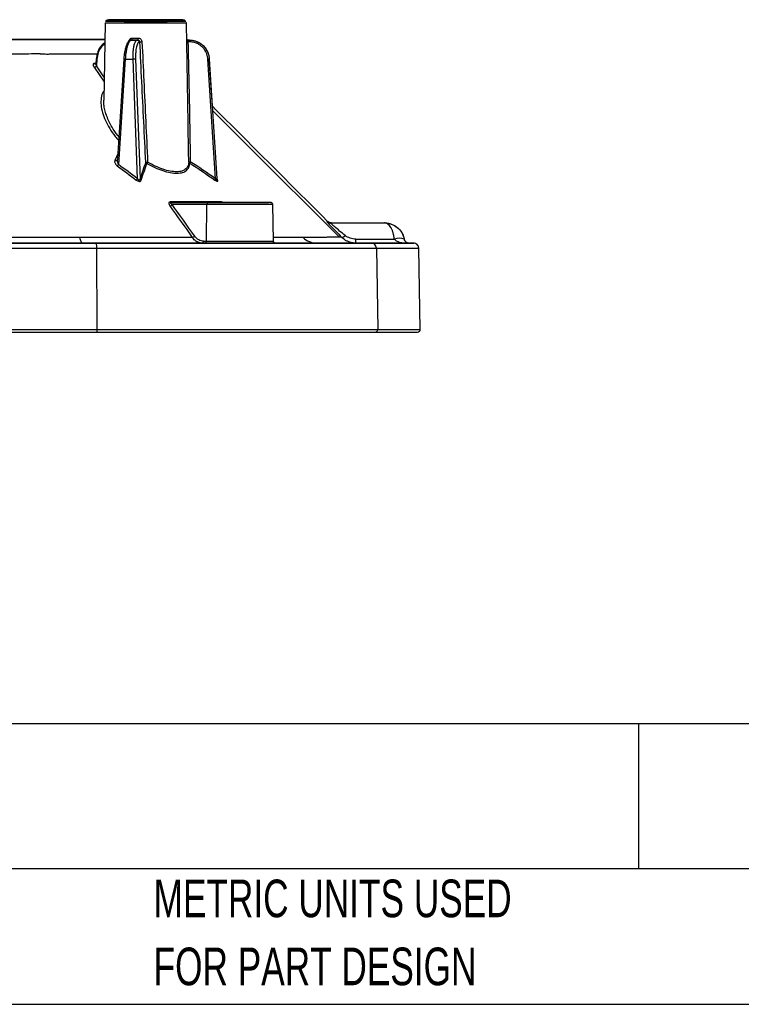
# Model space of a CAD drawing. Header units: millimetres. Extents: x 13 to 546, y 13 to 419.
# Tile 6 of 41: x 242 to 323, y 13 to 123. Entities that reach past the tile are written whole.
import ezdxf

# ---------------------------------------------------------------- set-up
doc = ezdxf.new("R2010")
doc.units = ezdxf.units.MM
doc.header["$LTSCALE"] = 2
doc.layers.add('TEXT', color=140, linetype='Continuous', lineweight=25)
doc.styles.add('SLDTEXTSTYLE0', font='TXT', dxfattribs={"width": 0.7})

# ---------------------------------------------------------------- blocks, each defined once
blk = doc.blocks.new('SW_NOTE_0_5')
at = {"layer": 'TEXT', "color": 0, "char_height": 4.2333, "attachment_point": 1, "style": 'SLDTEXTSTYLE0'}
for s, insert in [('METRIC UNITS USED', (0, 5.46)), ('FOR PART DESIGN', (0, -2.19))]:
    blk.add_mtext(s, dxfattribs=dict(at, insert=insert))

msp = doc.modelspace()

# ---------------------------------------------------------------- linework, layer by layer
for p, q in [((251.491, 123.094), (251.339, 114.422)), ((251.491, 123.095), (251.491, 123.094)), ((251.722, 123.411), (251.561, 123.255)), ((251.722, 123.411), (251.561, 123.256)), ((251.561, 123.256), (251.561, 123.256)), ((251.567, 123.255), (251.561, 123.255)), ((260.577, 123.255), (260.416, 123.411)), ((260.577, 123.256), (260.416, 123.411)), ((260.844, 111.816), (260.647, 123.094)), ((260.647, 123.094), (260.647, 123.095)), ((248.64, 121.247), (248.64, 121.247)), ((248.64, 121.247), (248.64, 121.247)), ((255.141, 121.189), (254.457, 121.189)), ((254.457, 121.189), (254.49, 121.189)), ((255.176, 121.189), (255.141, 121.189)), ((255.409, 120.972), (255.362, 120.972)), ((260.804, 121.189), (260.763, 121.193)), ((260.988, 121.19), (260.804, 121.19)), ((260.804, 121.19), (260.988, 121.19)), ((260.988, 121.189), (260.804, 121.189)), ((260.804, 121.189), (260.988, 121.189)), ((261.047, 120.973), (260.824, 120.973)), ((250.516, 118.565), (250.281, 118.565)), ((250.508, 119.028), (250.474, 118.573)), ((250.574, 119.023), (250.519, 118.27)), ((253.598, 119.026), (252.881, 107.853)), ((253.767, 119.023), (253.006, 107.17)), ((253.767, 119.023), (254.649, 119.023)), ((255.147, 105.581), (254.649, 119.023)), ((254.929, 119.023), (255.428, 105.56)), ((263.92, 105.584), (263.058, 119.023)), ((263.219, 119.023), (264.08, 105.603)), ((263.565, 113.75), (263.227, 119.026)), ((250.252, 118.118), (251.375, 116.481)), ((260.897, 108.57), (260.834, 111.813)), ((260.917, 107.506), (260.897, 108.57)), ((252.916, 108.4), (252.59, 107.65)), ((252.861, 107.684), (252.853, 107.688)), ((264.164, 105.451), (264.086, 105.637)), ((264.093, 105.522), (264.093, 105.523)), ((263.126, 102.903), (258.912, 102.903)), ((262.964, 102.679), (259.032, 102.679)), ((262.914, 98.556), (262.964, 102.679)), ((264.717, 102.903), (268.931, 102.903)), ((270.061, 102.903), (270.093, 102.903)), ((270.434, 98.556), (270.362, 102.679)), ((276.521, 100.786), (276.434, 100.785)), ((276.815, 100.631), (276.527, 100.788)), ((276.837, 100.618), (282.926, 100.618)), ((276.934, 100.618), (282.926, 100.618)), ((282.926, 100.618), (282.926, 100.618)), ((278.113, 99), (277.873, 98.998)), ((278.113, 99), (277.873, 98.998)), ((279.721, 98.332), (279.721, 98.789)), ((279.721, 98.789), (284.045, 98.789)), ((285.165, 98.789), (285.165, 98.79)), ((250.609, 88.62), (250.572, 97.77)), ((262.426, 98.332), (262.752, 98.332)), ((262.588, 98.556), (262.914, 98.556)), ((270.618, 98.332), (270.575, 98.332)), ((279.721, 98.332), (285.725, 98.332)), ((282.023, 97.771), (282.179, 88.62)), ((285.725, 98.332), (285.725, 98.332)), ((286.953, 88.617), (286.793, 97.771))]:
    msp.add_line(p, q)
at = {"flags": 128}
for points in [[(256.069, 123.094), (255.228, 123.094), (254.415, 123.094), (253.659, 123.094), (252.985, 123.094), (252.415, 123.094), (251.971, 123.094), (251.666, 123.094), (251.51, 123.094), (251.491, 123.094)], [(260.577, 123.255), (260.577, 123.255), (260.5, 123.255), (260.273, 123.255), (259.902, 123.255), (259.4, 123.255), (258.786, 123.255), (258.078, 123.255), (257.303, 123.255), (256.485, 123.255), (255.653, 123.255), (254.835, 123.255), (254.059, 123.255), (253.352, 123.255), (252.737, 123.255), (252.236, 123.255), (251.865, 123.255), (251.637, 123.255), (251.567, 123.255)], [(255.913, 123.411), (255.246, 123.411), (254.453, 123.411), (253.719, 123.411), (253.069, 123.411), (252.528, 123.411), (252.115, 123.411), (251.844, 123.411), (251.727, 123.411), (251.722, 123.411)], [(256.492, 123.411), (256.069, 123.411), (255.913, 123.411)], [(260.647, 123.094), (260.627, 123.094), (260.472, 123.094), (260.167, 123.094), (259.722, 123.094), (259.153, 123.094), (258.479, 123.094), (257.723, 123.094), (256.91, 123.094), (256.069, 123.094)], [(260.416, 123.411), (260.411, 123.411), (260.293, 123.411), (260.023, 123.411), (259.61, 123.411), (259.069, 123.411), (258.419, 123.411), (257.684, 123.411), (256.891, 123.411), (256.492, 123.411)], [(260.577, 123.256), (260.577, 123.256), (260.576, 123.256)], [(254.407, 121.183), (254.415, 121.185), (254.457, 121.189)], [(254.49, 121.189), (254.505, 121.193), (254.519, 121.206), (254.531, 121.227), (254.543, 121.255), (254.552, 121.289), (254.559, 121.327), (254.563, 121.37), (254.565, 121.414)], [(254.565, 121.414), (254.645, 121.414), (254.726, 121.414), (254.807, 121.414), (254.888, 121.414), (254.97, 121.414), (255.053, 121.414), (255.135, 121.414), (255.218, 121.414)], [(250.574, 119.023), (250.546, 119.025), (250.525, 119.027), (250.512, 119.028), (250.508, 119.028), (250.508, 119.028)], [(263.219, 119.023), (263.226, 119.025), (263.225, 119.027), (263.214, 119.028), (263.196, 119.028), (263.17, 119.028), (263.137, 119.027), (263.099, 119.025), (263.058, 119.023)], [(251.385, 117.008), (251.203, 117.272), (250.519, 118.27)], [(277.892, 99.017), (267.575, 109.301), (263.588, 113.277)], [(252.59, 107.65), (252.645, 107.632), (252.701, 107.626), (252.754, 107.631), (252.802, 107.648), (252.842, 107.676), (252.87, 107.712), (252.875, 107.723)], [(270.362, 102.679), (270.278, 102.679), (270.032, 102.679), (269.631, 102.679), (269.093, 102.679), (268.436, 102.679), (267.687, 102.679), (266.874, 102.679), (266.029, 102.679), (265.183, 102.679), (264.37, 102.679), (263.621, 102.679), (262.964, 102.679)], [(249.007, 98.332), (248.957, 98.343), (248.907, 98.374), (248.858, 98.427), (248.81, 98.501), (248.765, 98.594), (248.721, 98.706), (248.68, 98.836), (248.643, 98.982)], [(167.851, 97.77), (173.287, 97.77), (178.757, 97.77), (184.255, 97.77), (189.777, 97.77), (195.316, 97.77), (200.869, 97.77), (206.43, 97.77), (211.993, 97.77), (217.554, 97.77), (223.107, 97.77), (228.647, 97.77), (234.168, 97.77), (239.667, 97.77), (245.136, 97.77), (250.572, 97.77)], [(250.572, 97.77), (253.087, 97.77), (255.556, 97.77), (257.969, 97.77), (260.317, 97.77), (262.591, 97.77), (264.783, 97.77), (266.885, 97.77), (268.887, 97.77), (270.784, 97.77), (272.566, 97.77), (274.228, 97.77), (275.764, 97.77), (277.167, 97.77), (278.431, 97.771), (279.553, 97.771), (280.529, 97.771), (281.353, 97.771), (282.023, 97.771)], [(262.914, 98.556), (263.581, 98.556), (264.343, 98.556), (265.169, 98.556), (266.029, 98.556), (266.888, 98.556), (267.714, 98.556), (268.476, 98.556), (269.143, 98.556), (269.691, 98.556), (270.098, 98.556), (270.349, 98.556), (270.434, 98.556)], [(282.023, 97.771), (283.138, 97.771), (284.105, 97.771), (284.925, 97.771), (285.597, 97.771), (286.12, 97.771), (286.494, 97.771), (286.719, 97.771), (286.793, 97.771)]]:
    msp.add_lwpolyline(points, dxfattribs=at)
for centre, radius, start, end in [((255.138, 120.965), 0.224, 1.95647, 89.05839), ((254.884, 121.36), 0.338, 329.62313, 9.09279), ((255.375, 125.663), 4.69, 270.41929, 273.36783), ((260.805, 121.411), 0.221, 235.48537, 269.93046), ((260.786, 123.128), 2.156, 267.29681, 271.02857), ((260.796, 121.021), 0.255, 349.15963, 41.35158), ((250.397, 118.636), 0.136, 211.7071, 279.73522), ((253.67, 118.215), 0.814, 83.13199, 95.05118), ((254.789, 117.195), 1.833, 85.62647, 94.37401), ((250.217, 118.49), 0.373, 275.39686, 323.88037), ((252.414, 107.558), 0.708, 310.42931, 326.83398), ((254.568, 105.981), 0.704, 308.47657, 325.42086), ((255.65, 105.622), 0.231, 195.56758, 247.65954), ((264.357, 105.271), 0.537, 144.32955, 162.48945), ((264.229, 105.589), 0.152, 205.96769, 244.81907), ((258.715, 102.902), 0.388, 279.04718, 324.80354), ((258.922, 103.022), 0.119, 206.71441, 265.17186), ((263.166, 102.704), 0.203, 101.22591, 187.30003), ((264.721, 103.069), 0.166, 217.4252, 268.5136), ((276.837, 101.189), 0.571, 225.00464, 269.9971), ((261.254, 99.365), 0.387, 278.67067, 324.79415), ((275.329, 100.528), 2.196, 224.73685, 269.86805), ((278.123, 99.502), 0.502, 268.86544, 321.58404), ((284.605, 97.322), 1.571, 69.11732, 110.8835), ((249.861, 97.901), 0.723, 349.55941, 36.52486), ((262.387, 98.531), 0.203, 281.22591, 7.30003), ((262.712, 98.531), 0.203, 281.22591, 7.30003), ((281.459, 97.768), 0.564, 0.23029, 89.24534)]:
    msp.add_arc(centre, radius, start, end)
for points, knots in [([(251.493, 123.118), (251.493, 123.116), (251.49, 123.106), (251.492, 123.097), (251.494, 123.089)], [0, 0, 0, 0, 0.2066663, 1, 1, 1, 1]), ([(256.069, 123.475), (255.795, 123.475), (255.246, 123.475), (254.456, 123.475), (253.727, 123.475), (253.088, 123.475), (252.565, 123.475), (252.171, 123.475), (251.947, 123.475), (251.854, 123.475), (251.881, 123.475), (251.882, 123.475)], [0, 0, 0, 0, 0.12473406, 0.24946812, 0.37420218, 0.49893624, 0.6236703, 0.74840436, 0.87313842, 0.99787248, 1, 1, 1, 1]), ([(253.64, 123.476), (253.677, 123.476), (253.75, 123.476), (254.312, 123.476), (255.068, 123.476), (255.651, 123.476), (255.916, 123.476)], [0, 0, 0, 0, 0.26069071, 0.52138141, 0.78207212, 1, 1, 1, 1]), ([(256.069, 123.475), (256.221, 123.475), (256.527, 123.475), (256.98, 123.475), (257.412, 123.475), (257.798, 123.475), (258.114, 123.475), (258.336, 123.475), (258.469, 123.475), (258.511, 123.475), (258.469, 123.475), (258.336, 123.475), (258.114, 123.475), (257.798, 123.475), (257.412, 123.475), (256.98, 123.475), (256.527, 123.475), (256.069, 123.475), (255.611, 123.475), (255.158, 123.475), (254.726, 123.475), (254.34, 123.475), (254.024, 123.475), (253.801, 123.475), (253.668, 123.475), (253.626, 123.475), (253.668, 123.475), (253.801, 123.475), (254.024, 123.475), (254.34, 123.475), (254.726, 123.475), (255.157, 123.475), (255.611, 123.475), (255.916, 123.475), (256.069, 123.475)], [0, 0, 0, 0, 0.02999099, 0.06000162, 0.09248053, 0.12499963, 0.15747855, 0.18999767, 0.21997876, 0.24999963, 0.27998074, 0.31000162, 0.34248053, 0.37499963, 0.40747855, 0.43999767, 0.46997876, 0.49999963, 0.52998073, 0.56000162, 0.59248053, 0.62499962, 0.65747855, 0.68999767, 0.71997876, 0.74999963, 0.77998073, 0.81000162, 0.84248053, 0.87499962, 0.90747855, 0.93999767, 0.96998903, 1, 1, 1, 1]), ([(258.497, 123.189), (258.496, 123.189), (258.495, 123.189), (258.48, 123.189), (258.456, 123.189), (258.423, 123.189), (258.38, 123.189), (258.29, 123.189), (258.114, 123.189), (257.798, 123.189), (257.412, 123.189), (256.98, 123.189), (256.527, 123.189), (256.069, 123.189), (255.611, 123.189), (255.158, 123.189), (254.726, 123.189), (254.34, 123.189), (254.024, 123.189), (253.848, 123.189), (253.757, 123.189), (253.715, 123.189), (253.681, 123.189), (253.658, 123.189), (253.643, 123.189), (253.641, 123.189), (253.64, 123.189)], [0, 0, 0, 0, 0.020132, 0.040113, 0.0600226, 0.0799411, 0.0999487, 0.1201245, 0.1850617, 0.2500793, 0.3150165, 0.3800341, 0.4399773, 0.5, 0.5599432, 0.6199659, 0.6849031, 0.7499207, 0.8148579, 0.8798755, 0.9000075, 0.9199885, 0.9398982, 0.9598166, 0.9798242, 1, 1, 1, 1]), ([(255.332, 123.189), (255.294, 123.189), (255.216, 123.189), (255.107, 123.189), (255.003, 123.189), (254.905, 123.189), (254.761, 123.189), (254.593, 123.189), (254.443, 123.189), (254.358, 123.189), (254.343, 123.189), (254.483, 123.189), (254.814, 123.189), (255.173, 123.189), (255.491, 123.189), (255.833, 123.189), (256.14, 123.189), (256.398, 123.189), (256.607, 123.189), (256.739, 123.189), (256.805, 123.189)], [0, 0, 0, 0, 0.0241709, 0.0481437, 0.0720561, 0.0960467, 0.120253, 0.1852484, 0.2503577, 0.3153531, 0.3804624, 0.5000241, 0.6195858, 0.6845812, 0.7496905, 0.8146859, 0.8797952, 0.919946, 0.9597999, 1, 1, 1, 1]), ([(256.805, 123.189), (256.844, 123.189), (256.921, 123.189), (257.031, 123.189), (257.135, 123.189), (257.233, 123.189), (257.376, 123.189), (257.545, 123.189), (257.695, 123.189), (257.78, 123.189), (257.794, 123.189), (257.654, 123.189), (257.323, 123.189), (256.965, 123.189), (256.647, 123.189), (256.305, 123.189), (255.998, 123.189), (255.74, 123.189), (255.53, 123.189), (255.398, 123.189), (255.332, 123.189)], [0, 0, 0, 0, 0.0241709, 0.0481437, 0.0720561, 0.0960467, 0.120253, 0.1852484, 0.2503577, 0.3153531, 0.3804624, 0.5000241, 0.6195858, 0.6845812, 0.7496905, 0.8146859, 0.8797952, 0.919946, 0.9597999, 1, 1, 1, 1]), ([(260.256, 123.475), (260.256, 123.475), (260.284, 123.475), (260.191, 123.475), (259.966, 123.475), (259.573, 123.475), (259.05, 123.475), (258.411, 123.475), (257.682, 123.475), (256.891, 123.475), (256.343, 123.475), (256.069, 123.475)], [0, 0, 0, 0, 0.0021412, 0.1268736, 0.2516059, 0.3763383, 0.5010706, 0.625803, 0.7505353, 0.8752677, 1, 1, 1, 1]), ([(256.221, 123.476), (256.487, 123.476), (257.07, 123.476), (257.826, 123.476), (258.388, 123.476), (258.461, 123.476), (258.497, 123.476)], [0, 0, 0, 0, 0.2179279, 0.4786186, 0.7393093, 1, 1, 1, 1]), ([(260.644, 123.106), (260.643, 123.129), (260.643, 123.153), (260.631, 123.174), (260.631, 123.175)], [0, 0, 0, 0, 0.9538101, 1, 1, 1, 1]), ([(260.645, 123.099), (260.644, 123.124), (260.644, 123.151), (260.631, 123.173), (260.631, 123.174)], [0, 0, 0, 0, 0.9573946, 1, 1, 1, 1]), ([(166.965, 121.247), (167.408, 121.247), (167.937, 121.247), (168.708, 121.247), (169.035, 121.247), (169.37, 121.247), (169.845, 121.247), (170.364, 121.247), (170.987, 121.247), (171.949, 121.247), (173.467, 121.247), (175.651, 121.247), (177.999, 121.247), (180.351, 121.247), (182.713, 121.247), (185.077, 121.247), (189.367, 121.247), (195.612, 121.247), (203.824, 121.247), (212.033, 121.247), (219.302, 121.247), (225.634, 121.247), (231.058, 121.247), (235.334, 121.247), (238.48, 121.247), (240.492, 121.247), (242.5, 121.247), (244.503, 121.247), (246.01, 121.247), (247.056, 121.247), (247.974, 121.247), (248.593, 121.247), (248.992, 121.247), (249.168, 121.247), (249.301, 121.247), (250.073, 121.247), (250.889, 121.247), (251.392, 121.247), (251.458, 121.247)], [0, 0, 0, 0, 0.0660993, 0.0788906, 0.0916788, 0.1045031, 0.1142808, 0.1236858, 0.1332815, 0.1428636, 0.1619135, 0.1842569, 0.2067264, 0.2291656, 0.2516871, 0.2740966, 0.2963917, 0.3732711, 0.4499342, 0.5261486, 0.6022398, 0.6530127, 0.7038538, 0.7552495, 0.7744583, 0.7936832, 0.8128904, 0.8321368, 0.8516298, 0.8612942, 0.8710419, 0.8904053, 0.8953939, 0.9001859, 0.9048185, 0.9099558, 0.9880834, 1, 1, 1, 1]), ([(251.458, 121.246), (251.278, 121.246), (250.898, 121.246), (250.346, 121.246), (249.998, 121.246), (249.888, 121.246), (249.776, 121.246), (249.663, 121.246), (249.549, 121.246), (249.415, 121.246), (249.239, 121.246), (248.926, 121.246), (248.418, 121.246), (247.595, 121.246), (246.572, 121.246), (245.418, 121.246), (244.104, 121.246), (242.257, 121.246), (240.01, 121.246), (237.75, 121.246), (235.479, 121.246), (233.203, 121.246), (229.907, 121.246), (225.58, 121.246), (219.284, 121.246), (212.033, 121.246), (203.824, 121.246), (195.611, 121.246), (187.433, 121.246), (181.69, 121.246), (178.338, 121.246), (177.329, 121.246), (176.309, 121.246), (175.306, 121.246), (174.323, 121.246), (173.4, 121.246), (172.515, 121.246), (171.708, 121.246), (170.986, 121.246), (170.155, 121.246), (169.363, 121.246), (168.877, 121.246), (167.98, 121.246), (167.407, 121.246), (166.965, 121.246)], [0, 0, 0, 0, 0.0307847, 0.0646129, 0.0690468, 0.0734817, 0.0779176, 0.0823547, 0.086793, 0.0912325, 0.0975852, 0.1073995, 0.1189976, 0.1301141, 0.1492387, 0.1589552, 0.1689602, 0.1904791, 0.2119641, 0.2334595, 0.2550492, 0.2766507, 0.2980789, 0.3483424, 0.3985397, 0.4745266, 0.5506366, 0.6271946, 0.7039687, 0.7806196, 0.7902895, 0.7999003, 0.8095059, 0.8196146, 0.8286044, 0.8383516, 0.84794, 0.8573656, 0.8669317, 0.8765171, 0.8956443, 0.9145942, 0.933991, 1, 1, 1, 1]), ([(244.872, 121.247), (244.789, 121.247), (244.661, 121.247), (244.323, 121.247), (244.108, 121.247), (243.739, 121.247), (243.608, 121.247), (243.329, 121.247), (243.18, 121.247), (242.72, 121.247), (242.394, 121.247), (242.047, 121.247)], [0, 0, 0, 0, 0.25, 0.25, 0.5, 0.5, 0.625, 0.625, 0.75, 0.75, 1, 1, 1, 1]), ([(242.047, 121.246), (242.394, 121.246), (242.72, 121.246), (243.18, 121.246), (243.329, 121.246), (243.608, 121.246), (243.739, 121.246), (244.108, 121.246), (244.323, 121.246), (244.661, 121.246), (244.789, 121.246), (244.872, 121.246)], [0, 0, 0, 0, 0.25, 0.25, 0.375, 0.375, 0.5, 0.5, 0.75, 0.75, 1, 1, 1, 1]), ([(248.64, 121.247), (248.64, 121.247), (248.331, 121.247), (247.387, 121.247), (246.993, 121.247), (246.05, 121.247), (245.5, 121.247), (244.872, 121.247)], [0, 0, 0, 0, 0.5, 0.5, 0.75, 0.75, 1, 1, 1, 1]), ([(244.872, 121.246), (245.453, 121.246), (246.615, 121.246), (247.776, 121.246), (248.176, 121.247), (248.37, 121.247)], [0, 0, 0, 0, 0.3398792, 0.6797592, 1, 1, 1, 1]), ([(248.37, 121.247), (248.382, 121.247), (248.632, 121.247), (248.636, 121.247), (248.64, 121.247)], [0, 0, 0, 0, 0.0485032, 1, 1, 1, 1]), ([(251.453, 120.905), (251.319, 120.776), (251.182, 120.644), (250.88, 120.356), (250.645, 119.844), (250.555, 119.308), (250.508, 119.028)], [0, 0, 0, 0, 0.278619, 0.2864697, 0.627761, 1, 1, 1, 1]), ([(254.417, 121.185), (254.342, 121.163), (254.168, 121.112), (253.986, 120.828), (253.839, 120.456), (253.734, 120.064), (253.646, 119.579), (253.614, 119.215), (253.598, 119.026)], [0, 0, 0, 0, 0.1701958, 0.3946097, 0.526853, 0.6719007, 0.8296227, 1, 1, 1, 1]), ([(254.457, 121.189), (254.442, 121.188), (254.413, 121.186), (254.369, 121.167), (254.325, 121.136), (254.28, 121.093), (254.235, 121.036), (254.191, 120.967), (254.146, 120.885), (254.103, 120.79), (254.061, 120.682), (254.017, 120.554), (253.971, 120.397), (253.922, 120.199), (253.874, 119.963), (253.83, 119.686), (253.791, 119.369), (253.775, 119.141), (253.767, 119.023)], [0, 0, 0, 0, 0.0476928, 0.0958957, 0.1446092, 0.1938339, 0.2435703, 0.2938189, 0.3445803, 0.3958549, 0.4476432, 0.4999457, 0.564041, 0.6358379, 0.7153347, 0.8025291, 0.8974185, 1, 1, 1, 1]), ([(254.156, 120.98), (254.158, 121), (254.161, 121.038), (254.174, 121.094), (254.205, 121.184), (254.261, 121.272), (254.342, 121.344), (254.412, 121.383), (254.487, 121.409), (254.539, 121.412), (254.565, 121.414)], [0, 0, 0, 0, 0.0851118, 0.1700166, 0.2560247, 0.5069341, 0.6306249, 0.7548844, 0.878401, 1, 1, 1, 1]), ([(254.49, 121.189), (254.464, 121.186), (254.411, 121.179), (254.355, 121.143), (254.335, 121.109), (254.329, 121.1)], [0, 0, 0, 0, 0.420157, 0.8427668, 1, 1, 1, 1]), ([(254.49, 121.189), (254.547, 121.189), (254.659, 121.189), (254.83, 121.189), (255.002, 121.189), (255.118, 121.189), (255.176, 121.189)], [0, 0, 0, 0, 0.2501686, 0.5, 0.7498314, 1, 1, 1, 1]), ([(254.649, 119.023), (254.648, 119.079), (254.645, 119.188), (254.645, 119.348), (254.647, 119.5), (254.652, 119.644), (254.659, 119.78), (254.668, 119.907), (254.679, 120.025), (254.691, 120.135), (254.704, 120.236), (254.718, 120.329), (254.732, 120.413), (254.747, 120.491), (254.773, 120.609), (254.812, 120.758), (254.87, 120.917), (254.933, 121.04), (255, 121.126), (255.07, 121.179), (255.118, 121.186), (255.141, 121.189)], [0, 0, 0, 0, 0.04833795, 0.09503382, 0.14008758, 0.18349918, 0.22526858, 0.26539574, 0.30388064, 0.34072327, 0.37592362, 0.40948168, 0.44139746, 0.47167099, 0.50030231, 0.58714179, 0.67255566, 0.75654609, 0.83911533, 0.92026579, 1, 1, 1, 1]), ([(255.362, 120.972), (255.348, 120.971), (255.322, 120.969), (255.282, 120.951), (255.244, 120.922), (255.207, 120.88), (255.154, 120.802), (255.089, 120.659), (255.021, 120.416), (254.969, 120.121), (254.939, 119.819), (254.925, 119.536), (254.922, 119.283), (254.926, 119.11), (254.929, 119.023)], [0, 0, 0, 0, 0.0502624, 0.1001052, 0.1498194, 0.1996985, 0.250033, 0.3748188, 0.4998369, 0.6246843, 0.7497654, 0.833351, 0.9163111, 1, 1, 1, 1]), ([(255.176, 121.189), (255.234, 121.189), (255.293, 121.166), (255.379, 121.087), (255.406, 121.03), (255.409, 120.972)], [0, 0, 0, 0, 0.5, 0.5, 1, 1, 1, 1]), ([(255.218, 121.414), (255.236, 121.413), (255.272, 121.412), (255.326, 121.4), (255.387, 121.379), (255.452, 121.344), (255.539, 121.272), (255.604, 121.176), (255.642, 121.067), (255.647, 121.009), (255.65, 120.98)], [0, 0, 0, 0, 0.0811502, 0.1624163, 0.2452347, 0.3691804, 0.4928739, 0.744096, 0.8726793, 1, 1, 1, 1]), ([(256.076, 107.444), (256, 108.954), (255.85, 111.968), (255.627, 116.477), (255.482, 119.477), (255.409, 120.972)], [0, 0, 0, 0, 0.3349449, 0.6682776, 1, 1, 1, 1]), ([(255.65, 120.98), (255.718, 119.519), (255.856, 116.529), (255.997, 113.54), (256.069, 112.012)], [0, 0, 0, 0, 0.4889011, 1, 1, 1, 1]), ([(260.764, 121.193), (260.751, 121.196), (260.726, 121.203), (260.697, 121.218), (260.685, 121.223), (260.68, 121.226)], [0, 0, 0, 0, 0.3369603, 0.6932651, 1, 1, 1, 1]), ([(260.824, 120.973), (260.822, 121.031), (260.822, 121.087), (260.817, 121.166), (260.813, 121.189), (260.804, 121.189)], [0, 0, 0, 0, 0.5, 0.5, 1, 1, 1, 1]), ([(260.824, 120.973), (260.857, 119.484), (260.923, 116.498), (261.011, 112.007), (261.061, 109.004), (261.087, 107.498)], [0, 0, 0, 0, 0.3314398, 0.6647725, 1, 1, 1, 1]), ([(260.988, 121.19), (261.267, 121.19), (261.547, 121.134), (262.069, 120.92), (262.31, 120.761), (262.72, 120.363), (262.889, 120.124), (263.129, 119.598), (263.201, 119.313), (263.219, 119.024)], [0, 0, 0, 0, 0.25, 0.25, 0.5, 0.5, 0.75, 0.75, 1, 1, 1, 1]), ([(260.988, 121.189), (261.041, 121.188), (261.148, 121.186), (261.309, 121.167), (261.471, 121.136), (261.631, 121.093), (261.789, 121.036), (261.945, 120.967), (262.097, 120.885), (262.243, 120.79), (262.384, 120.682), (262.527, 120.554), (262.674, 120.397), (262.824, 120.199), (262.966, 119.963), (263.088, 119.686), (263.182, 119.369), (263.207, 119.141), (263.219, 119.023)], [0, 0, 0, 0, 0.0476928, 0.0958957, 0.1446092, 0.1938339, 0.2435703, 0.2938189, 0.3445802, 0.3958549, 0.4476432, 0.4999457, 0.564041, 0.6358379, 0.7153347, 0.8025291, 0.8974185, 1, 1, 1, 1]), ([(263.058, 119.023), (263.053, 119.075), (263.044, 119.179), (263.017, 119.333), (262.979, 119.484), (262.93, 119.633), (262.84, 119.849), (262.684, 120.121), (262.43, 120.416), (262.129, 120.659), (261.827, 120.818), (261.547, 120.912), (261.299, 120.963), (261.131, 120.969), (261.047, 120.973)], [0, 0, 0, 0, 0.0503308, 0.1002392, 0.1500153, 0.1999514, 0.250337, 0.3752154, 0.5002655, 0.6250811, 0.7500696, 0.8335668, 0.9164239, 1, 1, 1, 1]), ([(251.45, 120.734), (251.32, 120.636), (251.024, 120.413), (250.695, 119.793), (250.615, 119.28), (250.574, 119.023)], [0, 0, 0, 0, 0.2803177, 0.6400894, 1, 1, 1, 1]), ([(244.179, 119.619), (243.862, 119.618), (242.606, 119.615), (240.91, 119.61), (238.663, 119.605), (236.17, 119.599), (232.46, 119.592), (227.104, 119.583), (219.491, 119.576), (211.778, 119.572), (202.091, 119.574), (194.343, 119.581), (186.876, 119.59), (183.435, 119.597), (180.563, 119.603), (178.181, 119.608), (175.912, 119.614), (174.581, 119.618), (174.244, 119.619)], [0, 0, 0, 0, 0.0138955, 0.0550307, 0.074043, 0.1116657, 0.1631598, 0.2342955, 0.3417076, 0.4880789, 0.5614155, 0.752576, 0.8172543, 0.8817682, 0.9009894, 0.9416513, 0.9852476, 1, 1, 1, 1]), ([(244.179, 119.619), (244.377, 119.618), (244.734, 119.615), (245.325, 119.616), (246.151, 119.618), (247.293, 119.62), (248.606, 119.62), (249.763, 119.62), (250.376, 119.62), (250.636, 119.62)], [0, 0, 0, 0, 0.0786927, 0.1425242, 0.2407425, 0.4210724, 0.6317391, 0.8439952, 1, 1, 1, 1]), ([(250.281, 118.565), (250.231, 118.563), (250.194, 118.544), (250.148, 118.486), (250.139, 118.447), (250.142, 118.319), (250.184, 118.218), (250.252, 118.118)], [0, 0, 0, 0, 0.25, 0.25, 0.5, 0.5, 1, 1, 1, 1]), ([(250.473, 118.566), (250.473, 118.566), (250.473, 118.569), (250.468, 118.539), (250.438, 118.517), (250.417, 118.502)], [0, 0, 0, 0, 0.0900221, 0.3679554, 1, 1, 1, 1]), ([(251.357, 115.426), (251.335, 115.407), (251.137, 115.229), (251.037, 114.676), (251.004, 113.886), (251.184, 113.015), (251.513, 112.125), (251.999, 111.227), (252.499, 110.48), (252.884, 110.048), (253.013, 109.904)], [0, 0, 0, 0, 0.01826125, 0.16896897, 0.32016715, 0.4707501, 0.62220103, 0.77321179, 0.92447027, 1, 1, 1, 1]), ([(253.038, 110.293), (253, 110.338), (252.698, 110.694), (252.342, 111.264), (251.945, 111.997), (251.69, 112.594), (251.495, 113.193), (251.379, 113.764), (251.327, 114.183), (251.343, 114.39), (251.346, 114.422)], [0, 0, 0, 0, 0.03299234, 0.26217405, 0.40385626, 0.55366226, 0.68735076, 0.83347301, 0.97399431, 1, 1, 1, 1]), ([(263.565, 113.75), (264.657, 112.658), (268.979, 108.337), (273.3, 104.015), (276.53, 100.785)], [0, 0, 0, 0, 0.252592, 1, 1, 1, 1]), ([(252.59, 107.65), (252.552, 107.559), (252.565, 107.448), (252.637, 107.28), (252.671, 107.224), (252.757, 107.117), (252.81, 107.064), (252.873, 107.019)], [0, 0, 0, 0, 0.5, 0.5, 0.75, 0.75, 1, 1, 1, 1]), ([(252.871, 107.704), (252.871, 107.684), (252.869, 107.639), (252.873, 107.561), (252.884, 107.489), (252.902, 107.407), (252.926, 107.327), (252.963, 107.241), (252.993, 107.192), (253.006, 107.17)], [0, 0, 0, 0, 0.1128635, 0.2558825, 0.4333519, 0.5138111, 0.7110275, 0.8728824, 1, 1, 1, 1]), ([(252.885, 107.802), (252.882, 107.787), (252.875, 107.755), (252.873, 107.721), (252.871, 107.704)], [0, 0, 0, 0, 0.46872604, 1, 1, 1, 1]), ([(260.917, 107.506), (260.913, 107.339), (260.884, 107.183), (260.772, 106.907), (260.689, 106.786), (260.459, 106.583), (260.317, 106.505), (260.061, 106.423), (259.969, 106.402), (259.769, 106.373), (259.661, 106.365), (259.325, 106.36), (259.082, 106.384), (258.554, 106.482), (258.277, 106.557), (257.715, 106.748), (257.424, 106.866), (256.85, 107.136), (256.566, 107.287), (256.286, 107.452)], [0, 0, 0, 0, 0.125, 0.125, 0.25, 0.25, 0.375, 0.375, 0.4375, 0.4375, 0.5, 0.5, 0.625, 0.625, 0.75, 0.75, 0.875, 0.875, 1, 1, 1, 1]), ([(261.018, 107.346), (260.989, 107.364), (260.963, 107.388), (260.928, 107.444), (260.918, 107.476), (260.917, 107.506)], [0, 0, 0, 0, 0.5, 0.5, 1, 1, 1, 1]), ([(260.917, 107.506), (260.919, 107.504), (260.935, 107.502), (260.998, 107.499), (261.043, 107.498), (261.087, 107.498)], [0, 0, 0, 0, 0.5, 0.5, 1, 1, 1, 1]), ([(261.087, 107.498), (261.069, 107.469), (261.053, 107.438), (261.029, 107.385), (261.021, 107.362), (261.018, 107.346)], [0, 0, 0, 0, 0.5, 0.5, 1, 1, 1, 1]), ([(256.076, 107.444), (256.087, 107.443), (256.115, 107.444), (256.192, 107.447), (256.241, 107.449), (256.286, 107.452)], [0, 0, 0, 0, 0.5, 0.5, 1, 1, 1, 1]), ([(256.2, 107.292), (256.169, 107.308), (256.14, 107.33), (256.097, 107.384), (256.082, 107.414), (256.076, 107.444)], [0, 0, 0, 0, 0.5, 0.5, 1, 1, 1, 1]), ([(256.286, 107.452), (256.269, 107.421), (256.252, 107.39), (256.221, 107.333), (256.208, 107.309), (256.2, 107.292)], [0, 0, 0, 0, 0.5, 0.5, 1, 1, 1, 1]), ([(256.2, 107.292), (256.492, 107.127), (256.787, 106.977), (257.386, 106.707), (257.689, 106.588), (258.275, 106.397), (258.564, 106.323), (259.113, 106.224), (259.367, 106.201), (259.716, 106.205), (259.828, 106.213), (260.036, 106.243), (260.132, 106.264), (260.398, 106.345), (260.546, 106.424), (260.784, 106.627), (260.869, 106.748), (260.985, 107.023), (261.015, 107.179), (261.018, 107.346)], [0, 0, 0, 0, 0.125, 0.125, 0.25, 0.25, 0.375, 0.375, 0.5, 0.5, 0.5625, 0.5625, 0.625, 0.625, 0.75, 0.75, 0.875, 0.875, 1, 1, 1, 1]), ([(255.006, 105.43), (255.056, 105.391), (255.113, 105.355), (255.232, 105.301), (255.295, 105.283), (255.41, 105.277), (255.459, 105.29), (255.529, 105.338), (255.551, 105.371), (255.562, 105.408)], [0, 0, 0, 0, 0.25, 0.25, 0.5, 0.5, 0.75, 0.75, 1, 1, 1, 1]), ([(255.147, 105.581), (255.158, 105.566), (255.177, 105.538), (255.214, 105.494), (255.257, 105.453), (255.31, 105.425), (255.366, 105.427), (255.411, 105.476), (255.422, 105.529), (255.428, 105.56)], [0, 0, 0, 0, 0.114797, 0.2144767, 0.3628827, 0.4801864, 0.5846385, 0.7563097, 1, 1, 1, 1]), ([(263.844, 105.432), (263.897, 105.395), (263.951, 105.361), (264.052, 105.314), (264.098, 105.301), (264.163, 105.305), (264.18, 105.323), (264.188, 105.377), (264.18, 105.412), (264.164, 105.451)], [0, 0, 0, 0, 0.25, 0.25, 0.5, 0.5, 0.75, 0.75, 1, 1, 1, 1]), ([(263.92, 105.584), (263.949, 105.546), (263.996, 105.483), (264.077, 105.434), (264.102, 105.498), (264.089, 105.563), (264.08, 105.603)], [0, 0, 0, 0, 0.2962811, 0.4913518, 0.6920652, 1, 1, 1, 1]), ([(258.816, 102.968), (258.759, 102.968), (258.715, 102.951), (258.661, 102.891), (258.651, 102.851), (258.657, 102.718), (258.707, 102.616), (258.776, 102.519)], [0, 0, 0, 0, 0.25, 0.25, 0.5, 0.5, 1, 1, 1, 1]), ([(264.59, 102.968), (263.771, 102.968), (262.876, 102.968), (260.928, 102.968), (259.898, 102.968), (258.816, 102.968)], [0, 0, 0, 0, 0.5, 0.5, 1, 1, 1, 1]), ([(258.912, 102.903), (258.903, 102.903), (258.885, 102.902), (258.866, 102.895), (258.855, 102.883), (258.852, 102.866), (258.857, 102.846), (258.877, 102.811), (258.93, 102.754), (258.994, 102.707), (259.032, 102.679)], [0, 0, 0, 0, 0.0567959, 0.1146923, 0.1782129, 0.2508379, 0.3349245, 0.4319987, 0.6671765, 1, 1, 1, 1]), ([(258.912, 102.903), (260, 102.903), (261.035, 102.903), (262.994, 102.903), (263.894, 102.903), (264.717, 102.903)], [0, 0, 0, 0, 0.5, 0.5, 1, 1, 1, 1]), ([(266.029, 102.903), (265.521, 102.903), (265.014, 102.903), (264.077, 102.903), (263.647, 102.903), (262.929, 102.903), (262.642, 102.903), (262.253, 102.903), (262.153, 102.903), (262.153, 102.903), (262.253, 102.903), (262.642, 102.903), (262.929, 102.903), (263.647, 102.903), (264.077, 102.903), (265.014, 102.903), (265.521, 102.903), (266.029, 102.903)], [0, 0, 0, 0, 0.125, 0.125, 0.25, 0.25, 0.375, 0.375, 0.5, 0.5, 0.625, 0.625, 0.75, 0.75, 0.875, 0.875, 1, 1, 1, 1]), ([(266.029, 102.903), (265.961, 102.903), (265.827, 102.903), (265.626, 102.903), (265.426, 102.903), (265.161, 102.903), (264.835, 102.903), (264.455, 102.903), (264.145, 102.903), (263.911, 102.903), (263.685, 102.903), (263.419, 102.903), (263.224, 102.903), (263.126, 102.903)], [0, 0, 0, 0, 0.0625189, 0.1250301, 0.187535, 0.2500351, 0.375089, 0.5000203, 0.6256152, 0.6931144, 0.7500268, 0.8750377, 1, 1, 1, 1]), ([(264.775, 102.904), (264.765, 102.91), (264.727, 102.934), (264.659, 102.96), (264.613, 102.966), (264.59, 102.968)], [0, 0, 0, 0, 0.1426449, 0.5716411, 1, 1, 1, 1]), ([(270.093, 102.903), (270.105, 102.903), (270.149, 102.903), (269.861, 102.903), (269.252, 102.903), (268.341, 102.903), (267.238, 102.903), (266.432, 102.903), (266.029, 102.903)], [0, 0, 0, 0, 0.0636199, 0.2508959, 0.438172, 0.625448, 0.812724, 1, 1, 1, 1]), ([(266.029, 102.903), (266.536, 102.903), (267.043, 102.903), (267.98, 102.903), (268.41, 102.903), (269.128, 102.903), (269.415, 102.903), (269.804, 102.903), (269.904, 102.903), (269.904, 102.903), (269.804, 102.903), (269.415, 102.903), (269.128, 102.903), (268.41, 102.903), (267.98, 102.903), (267.043, 102.903), (266.536, 102.903), (266.029, 102.903)], [0, 0, 0, 0, 0.125, 0.125, 0.25, 0.25, 0.375, 0.375, 0.5, 0.5, 0.625, 0.625, 0.75, 0.75, 0.875, 0.875, 1, 1, 1, 1]), ([(270.358, 102.679), (270.358, 102.694), (270.36, 102.733), (270.334, 102.789), (270.296, 102.838), (270.255, 102.87), (270.216, 102.889), (270.184, 102.898), (270.16, 102.902), (270.145, 102.903), (270.138, 102.903), (270.136, 102.903), (270.135, 102.903), (270.134, 102.903), (270.134, 102.903), (270.133, 102.903), (270.133, 102.903), (270.128, 102.903), (270.086, 102.903), (270.061, 102.903)], [0, 0, 0, 0, 0.0415148, 0.1145865, 0.1739673, 0.224153, 0.2659784, 0.2992083, 0.3232288, 0.3377843, 0.3423858, 0.3438855, 0.3449698, 0.346288, 0.348587, 0.3542296, 0.3774414, 0.635213, 1, 1, 1, 1]), ([(276.434, 100.785), (276.428, 100.785), (276.436, 100.771), (276.479, 100.717), (276.514, 100.676), (276.65, 100.523), (276.786, 100.376), (277.105, 100.038), (277.292, 99.843), (277.685, 99.437), (277.894, 99.223), (278.113, 99)], [0, 0, 0, 0, 0.125, 0.125, 0.25, 0.25, 0.5, 0.5, 0.75, 0.75, 1, 1, 1, 1]), ([(276.935, 100.618), (276.862, 100.618), (276.786, 100.633), (276.646, 100.691), (276.582, 100.734), (276.53, 100.786)], [0, 0, 0, 0, 0.5, 0.5, 1, 1, 1, 1]), ([(278.516, 99.19), (278.297, 99.368), (278.088, 99.539), (277.695, 99.864), (277.508, 100.02), (277.189, 100.291), (277.054, 100.408), (276.917, 100.531), (276.882, 100.563), (276.84, 100.607), (276.832, 100.618), (276.837, 100.618)], [0, 0, 0, 0, 0.25, 0.25, 0.5, 0.5, 0.75, 0.75, 0.875, 0.875, 1, 1, 1, 1]), ([(284.045, 98.789), (284.04, 98.837), (284.029, 98.934), (284.007, 99.076), (283.98, 99.217), (283.947, 99.357), (283.91, 99.493), (283.868, 99.626), (283.821, 99.755), (283.768, 99.878), (283.711, 99.995), (283.623, 100.151), (283.491, 100.331), (283.342, 100.469), (283.203, 100.553), (283.075, 100.606), (282.979, 100.614), (282.926, 100.618)], [0, 0, 0, 0, 0.0441824, 0.0892078, 0.1351191, 0.181957, 0.2297597, 0.2785631, 0.3284011, 0.3793054, 0.4313057, 0.48443, 0.6044822, 0.7393704, 0.8068075, 0.8936862, 1, 1, 1, 1]), ([(282.926, 100.618), (282.981, 100.617), (283.087, 100.615), (283.238, 100.598), (283.374, 100.575), (283.494, 100.547), (283.599, 100.517), (283.792, 100.453), (284.057, 100.331), (284.364, 100.12), (284.613, 99.885), (284.814, 99.633), (284.973, 99.362), (285.094, 99.081), (285.142, 98.885), (285.165, 98.789)], [0, 0, 0, 0, 0.0556256, 0.1063861, 0.1522816, 0.1933122, 0.2294781, 0.26078, 0.395693, 0.5157755, 0.6208542, 0.721553, 0.8181181, 0.9108286, 1, 1, 1, 1]), ([(282.926, 100.618), (283.186, 100.618), (283.447, 100.573), (283.939, 100.398), (284.169, 100.268), (284.573, 99.938), (284.747, 99.738), (285.017, 99.292), (285.113, 99.045), (285.165, 98.79)], [0, 0, 0, 0, 0.25, 0.25, 0.5, 0.5, 0.75, 0.75, 1, 1, 1, 1]), ([(248.643, 98.982), (243.526, 98.985), (238.363, 98.987), (230.559, 98.992), (227.952, 98.994), (222.75, 98.997), (220.151, 98.999), (217.554, 99)], [0, 0, 0, 0, 0.5, 0.5, 0.75, 0.75, 1, 1, 1, 1]), ([(261.313, 98.982), (259.431, 98.982), (257.42, 98.982), (254.75, 98.981), (254.207, 98.981), (253.113, 98.981), (252.563, 98.981), (250.901, 98.981), (249.78, 98.982), (248.643, 98.982)], [0, 0, 0, 0, 0.5, 0.5, 0.625, 0.625, 0.75, 0.75, 1, 1, 1, 1]), ([(262.426, 98.332), (262.387, 98.333), (262.311, 98.335), (262.205, 98.352), (262.112, 98.375), (262.033, 98.401), (261.966, 98.428), (261.913, 98.452), (261.872, 98.473), (261.844, 98.488), (261.76, 98.536), (261.627, 98.631), (261.455, 98.795), (261.359, 98.922), (261.313, 98.982)], [0, 0, 0, 0, 0.0958174, 0.1822443, 0.2588106, 0.3251865, 0.3811553, 0.4265862, 0.4614083, 0.4855889, 0.4991166, 0.6807813, 0.8480242, 1, 1, 1, 1]), ([(262.588, 98.556), (262.397, 98.556), (262.214, 98.607), (261.863, 98.808), (261.706, 98.953), (261.571, 99.142)], [0, 0, 0, 0, 0.5, 0.5, 1, 1, 1, 1]), ([(273.769, 98.982), (273.467, 98.982), (272.859, 98.981), (271.712, 98.981), (270.782, 98.982), (270.426, 98.982)], [0, 0, 0, 0, 0.3787149, 0.7623085, 1, 1, 1, 1]), ([(277.873, 98.998), (277.795, 98.997), (277.565, 98.995), (277.011, 98.992), (276.384, 98.989), (275.883, 98.988), (275.296, 98.986), (274.602, 98.984), (274.056, 98.983), (273.769, 98.982)], [0, 0, 0, 0, 0.1337055, 0.3956755, 0.5042901, 0.616829, 0.7350102, 0.8611918, 1, 1, 1, 1]), ([(279.721, 98.332), (279.667, 98.333), (279.56, 98.336), (279.403, 98.353), (279.252, 98.379), (279.108, 98.414), (278.972, 98.457), (278.786, 98.528), (278.562, 98.642), (278.316, 98.808), (278.179, 98.938), (278.113, 99)], [0, 0, 0, 0, 0.0900774, 0.1779153, 0.2632322, 0.3457832, 0.4253618, 0.5018007, 0.6788693, 0.8451261, 1, 1, 1, 1]), ([(279.721, 98.789), (279.493, 98.789), (279.269, 98.826), (278.856, 98.964), (278.667, 99.067), (278.516, 99.19)], [0, 0, 0, 0, 0.5, 0.5, 1, 1, 1, 1]), ([(284.045, 98.789), (284.124, 98.662), (284.338, 98.544), (284.944, 98.379), (285.334, 98.332), (285.725, 98.332)], [0, 0, 0, 0, 0.5, 0.5, 1, 1, 1, 1]), ([(285.165, 98.79), (285.191, 98.662), (285.263, 98.544), (285.465, 98.379), (285.595, 98.332), (285.725, 98.332)], [0, 0, 0, 0, 0.5, 0.5, 1, 1, 1, 1]), ([(285.725, 98.332), (285.595, 98.332), (285.465, 98.379), (285.263, 98.544), (285.191, 98.662), (285.165, 98.789)], [0, 0, 0, 0, 0.5, 0.5, 1, 1, 1, 1]), ([(250.442, 98.332), (243.692, 98.332), (236.851, 98.332), (223.077, 98.332), (216.144, 98.332), (209.212, 98.332)], [0, 0, 0, 0, 0.5, 0.5, 1, 1, 1, 1]), ([(217.725, 98.332), (220.338, 98.332), (222.953, 98.332), (228.189, 98.332), (230.812, 98.332), (238.664, 98.332), (243.858, 98.332), (249.007, 98.332)], [0, 0, 0, 0, 0.25, 0.25, 0.5, 0.5, 1, 1, 1, 1]), ([(249.007, 98.332), (250.212, 98.332), (251.402, 98.332), (253.164, 98.332), (253.747, 98.332), (254.906, 98.332), (255.481, 98.332), (258.309, 98.332), (260.436, 98.332), (262.426, 98.332)], [0, 0, 0, 0, 0.25, 0.25, 0.375, 0.375, 0.5, 0.5, 1, 1, 1, 1]), ([(281.467, 98.332), (280.59, 98.332), (279.189, 98.332), (275.445, 98.332), (273.103, 98.332), (267.656, 98.332), (264.552, 98.332), (257.82, 98.332), (254.193, 98.332), (250.442, 98.332)], [0, 0, 0, 0, 0.25, 0.25, 0.5, 0.5, 0.75, 0.75, 1, 1, 1, 1]), ([(262.752, 98.332), (262.802, 98.332), (262.901, 98.332), (263.058, 98.332), (263.22, 98.332), (263.388, 98.332), (263.543, 98.332), (263.75, 98.332), (263.98, 98.332), (264.254, 98.332), (264.539, 98.332), (264.871, 98.332), (265.252, 98.332), (265.639, 98.332), (265.899, 98.332), (266.029, 98.332)], [0, 0, 0, 0, 0.057111, 0.1142168, 0.1713181, 0.2284159, 0.2855108, 0.32421, 0.4280282, 0.5000263, 0.572035, 0.6790313, 0.7860286, 0.8930203, 1, 1, 1, 1]), ([(265.182, 98.332), (265.199, 98.332), (265.412, 98.332), (265.704, 98.332), (266.085, 98.332), (266.477, 98.332), (266.87, 98.332), (267.119, 98.332), (267.17, 98.332)], [0, 0, 0, 0, 0.0278018, 0.3361459, 0.4226668, 0.5926723, 0.9173783, 1, 1, 1, 1]), ([(266.029, 98.332), (266.484, 98.332), (267.394, 98.332), (268.639, 98.332), (269.667, 98.332), (270.354, 98.332), (270.679, 98.332), (270.63, 98.332), (270.618, 98.332)], [0, 0, 0, 0, 0.1875514, 0.3751028, 0.5626542, 0.7502056, 0.937757, 1, 1, 1, 1]), ([(270.662, 98.332), (270.662, 98.332), (270.662, 98.332), (270.662, 98.332), (270.661, 98.332), (270.66, 98.332), (270.658, 98.332), (270.654, 98.332), (270.634, 98.333), (270.599, 98.339), (270.549, 98.359), (270.497, 98.397), (270.454, 98.459), (270.432, 98.516), (270.435, 98.547), (270.436, 98.55)], [0, 0, 0, 0, 0.0403121, 0.0630219, 0.0744386, 0.0799365, 0.0841304, 0.0936604, 0.1122626, 0.2433873, 0.3750461, 0.5366454, 0.7533826, 0.9704068, 1, 1, 1, 1]), ([(270.662, 98.332), (270.807, 98.332), (271.665, 98.332), (272.903, 98.332), (274.366, 98.332), (275.005, 98.332), (275.324, 98.332)], [0, 0, 0, 0, 0.0636234, 0.376018, 0.6879198, 1, 1, 1, 1]), ([(275.324, 98.332), (276.528, 98.332), (277.499, 98.332), (278.969, 98.332), (279.463, 98.332), (279.721, 98.332)], [0, 0, 0, 0, 0.5, 0.5, 1, 1, 1, 1]), ([(286.222, 98.332), (286.222, 98.332), (285.824, 98.332), (284.235, 98.332), (283.045, 98.332), (281.467, 98.332)], [0, 0, 0, 0, 0.5, 0.5, 1, 1, 1, 1]), ([(285.725, 98.332), (285.795, 98.332), (286.182, 98.332), (286.204, 98.332), (286.222, 98.332)], [0, 0, 0, 0, 0.1819761, 1, 1, 1, 1]), ([(286.793, 97.771), (286.791, 97.919), (286.728, 98.065), (286.517, 98.272), (286.37, 98.332), (286.222, 98.332)], [0, 0, 0, 0, 0.5, 0.5, 1, 1, 1, 1]), ([(286.435, 98.29), (286.431, 98.292), (286.411, 98.302), (286.39, 98.307), (286.373, 98.311)], [0, 0, 0, 0, 0.2117988, 1, 1, 1, 1]), ([(282.179, 88.62), (282.289, 88.62), (282.509, 88.62), (282.825, 88.62), (283.129, 88.62), (283.421, 88.619), (283.702, 88.619), (283.97, 88.619), (284.227, 88.619), (284.472, 88.619), (284.706, 88.619), (284.927, 88.619), (285.137, 88.619), (285.335, 88.619), (285.522, 88.619), (285.697, 88.619), (285.86, 88.619), (286.012, 88.619), (286.153, 88.619), (286.282, 88.619), (286.399, 88.619), (286.505, 88.619), (286.6, 88.619), (286.684, 88.619), (286.756, 88.619), (286.817, 88.62), (286.867, 88.62), (286.906, 88.62), (286.933, 88.62), (286.95, 88.621), (286.952, 88.621), (286.953, 88.621)], [0, 0, 0, 0, 0.0351087, 0.0701727, 0.105192, 0.1401665, 0.1750964, 0.2099816, 0.244822, 0.2796177, 0.3143688, 0.3490751, 0.3837367, 0.4183536, 0.4529257, 0.4874532, 0.521936, 0.556374, 0.5907674, 0.625116, 0.6594199, 0.6936791, 0.7278936, 0.7620634, 0.7961885, 0.8302688, 0.8643045, 0.8982954, 0.9322417, 0.9661432, 1, 1, 1, 1]), ([(286.667, 88.332), (286.735, 88.332), (286.815, 88.361), (286.899, 88.445), (286.92, 88.48), (286.948, 88.551), (286.953, 88.587), (286.953, 88.621)], [0, 0, 0, 0, 0.5, 0.5, 0.75, 0.75, 1, 1, 1, 1]), ([(209.212, 88.62), (209.692, 88.62), (210.652, 88.62), (212.092, 88.619), (213.532, 88.619), (214.971, 88.619), (216.41, 88.619), (217.849, 88.619), (219.287, 88.619), (220.725, 88.618), (222.162, 88.618), (223.598, 88.618), (225.033, 88.618), (226.467, 88.618), (227.9, 88.618), (229.332, 88.618), (230.763, 88.618), (232.192, 88.618), (233.62, 88.618), (235.046, 88.618), (236.471, 88.618), (237.894, 88.618), (239.315, 88.618), (240.734, 88.619), (242.152, 88.619), (243.567, 88.619), (244.98, 88.619), (246.391, 88.619), (247.799, 88.62), (249.206, 88.62), (250.141, 88.62), (250.609, 88.62)], [0, 0, 0, 0, 0.0344828, 0.0689655, 0.1034483, 0.137931, 0.1724138, 0.2068965, 0.2413793, 0.2758621, 0.3103448, 0.3448276, 0.3793103, 0.4137931, 0.4482759, 0.4827586, 0.5172414, 0.5517241, 0.5862069, 0.6206897, 0.6551724, 0.6896552, 0.7241379, 0.7586207, 0.7931035, 0.8275862, 0.862069, 0.8965517, 0.9310345, 0.9655172, 1, 1, 1, 1]), ([(209.212, 88.332), (216.192, 88.332), (223.172, 88.332), (236.994, 88.332), (243.836, 88.332), (250.544, 88.332)], [0, 0, 0, 0, 0.5, 0.5, 1, 1, 1, 1]), ([(250.544, 88.332), (250.559, 88.332), (250.577, 88.36), (250.603, 88.473), (250.609, 88.552), (250.609, 88.62)], [0, 0, 0, 0, 0.5, 0.5, 1, 1, 1, 1]), ([(250.544, 88.332), (252.343, 88.332), (254.148, 88.332), (257.719, 88.332), (259.485, 88.332), (262.918, 88.332), (264.586, 88.332), (267.768, 88.332), (269.282, 88.332), (272.107, 88.332), (273.419, 88.332), (275.803, 88.332), (276.875, 88.332), (278.76, 88.332), (279.572, 88.332), (280.932, 88.332), (281.48, 88.332), (281.901, 88.332)], [0, 0, 0, 0, 0.125, 0.125, 0.25, 0.25, 0.375, 0.375, 0.5, 0.5, 0.625, 0.625, 0.75, 0.75, 0.875, 0.875, 1, 1, 1, 1]), ([(250.609, 88.62), (250.84, 88.62), (251.302, 88.62), (251.991, 88.62), (252.678, 88.62), (253.361, 88.62), (254.04, 88.62), (254.716, 88.619), (255.388, 88.619), (256.056, 88.619), (256.72, 88.619), (257.379, 88.619), (258.034, 88.619), (258.683, 88.619), (259.328, 88.619), (259.968, 88.619), (260.602, 88.619), (261.23, 88.619), (261.853, 88.619), (262.47, 88.619), (263.081, 88.619), (263.685, 88.619), (264.283, 88.619), (264.875, 88.618), (265.459, 88.618), (266.037, 88.618), (266.608, 88.618), (267.171, 88.618), (267.727, 88.618), (268.275, 88.618), (268.816, 88.618), (269.349, 88.618), (269.873, 88.618), (270.39, 88.618), (270.898, 88.618), (271.398, 88.618), (271.889, 88.618), (272.371, 88.618), (272.844, 88.618), (273.308, 88.618), (273.764, 88.618), (274.209, 88.618), (274.646, 88.618), (275.073, 88.618), (275.49, 88.619), (275.897, 88.619), (276.295, 88.619), (276.682, 88.619), (277.059, 88.619), (277.427, 88.619), (277.783, 88.619), (278.13, 88.619), (278.466, 88.619), (278.791, 88.619), (279.105, 88.619), (279.409, 88.619), (279.701, 88.619), (279.983, 88.619), (280.254, 88.619), (280.513, 88.619), (280.762, 88.62), (280.999, 88.62), (281.225, 88.62), (281.439, 88.62), (281.642, 88.62), (281.833, 88.62), (282.013, 88.62), (282.124, 88.62), (282.179, 88.62)], [0, 0, 0, 0, 0.01515151, 0.03030302, 0.04545453, 0.06060604, 0.07575755, 0.09090906, 0.10606057, 0.12121208, 0.1363636, 0.15151511, 0.16666662, 0.18181814, 0.19696965, 0.21212117, 0.22727268, 0.2424242, 0.25757571, 0.27272723, 0.28787875, 0.30303026, 0.31818178, 0.3333333, 0.34848482, 0.36363633, 0.37878785, 0.39393937, 0.40909089, 0.42424241, 0.43939393, 0.45454544, 0.46969696, 0.48484848, 0.5, 0.51515152, 0.53030304, 0.54545456, 0.56060607, 0.57575759, 0.59090911, 0.60606063, 0.62121215, 0.63636367, 0.65151518, 0.6666667, 0.68181822, 0.69696974, 0.71212125, 0.72727277, 0.74242429, 0.7575758, 0.77272732, 0.78787883, 0.80303035, 0.81818186, 0.83333338, 0.84848489, 0.8636364, 0.87878792, 0.89393943, 0.90909094, 0.92424245, 0.93939396, 0.95454547, 0.96969698, 0.98484849, 1, 1, 1, 1]), ([(281.901, 88.332), (281.966, 88.332), (282.044, 88.36), (282.153, 88.473), (282.179, 88.552), (282.179, 88.62)], [0, 0, 0, 0, 0.5, 0.5, 1, 1, 1, 1]), ([(281.901, 88.332), (283.479, 88.332), (284.675, 88.332), (286.269, 88.332), (286.668, 88.332), (286.667, 88.332)], [0, 0, 0, 0, 0.5, 0.5, 1, 1, 1, 1])]:
    msp.add_open_spline(points, degree=3, knots=knots)
for points in [[(251.961, 123.475), (251.977, 123.475), (252.008, 123.475), (252.068, 123.475), (252.14, 123.475), (252.222, 123.475), (252.315, 123.475), (252.419, 123.475), (252.533, 123.475), (252.657, 123.475), (252.79, 123.475), (252.932, 123.475), (253.084, 123.475), (253.243, 123.475), (253.411, 123.475), (253.585, 123.475), (253.767, 123.475), (253.955, 123.475), (254.15, 123.475), (254.349, 123.475), (254.553, 123.475), (254.762, 123.475), (254.974, 123.475), (255.189, 123.475), (255.407, 123.475), (255.627, 123.475), (255.847, 123.475), (255.995, 123.475), (256.069, 123.475)], [(256.069, 123.475), (256.143, 123.475), (256.29, 123.475), (256.511, 123.475), (256.731, 123.475), (256.948, 123.475), (257.164, 123.475), (257.376, 123.475), (257.584, 123.475), (257.789, 123.475), (257.988, 123.475), (258.182, 123.475), (258.37, 123.475), (258.552, 123.475), (258.727, 123.475), (258.894, 123.475), (259.054, 123.475), (259.205, 123.475), (259.348, 123.475), (259.481, 123.475), (259.605, 123.475), (259.719, 123.475), (259.822, 123.475), (259.915, 123.475), (259.998, 123.475), (260.069, 123.475), (260.13, 123.475), (260.161, 123.475), (260.177, 123.475)], [(242.047, 121.247), (241.994, 121.247), (241.941, 121.247), (241.887, 121.247)], [(241.887, 121.246), (241.941, 121.246), (241.994, 121.246), (242.047, 121.246)], [(250.519, 118.27), (250.485, 118.375), (250.468, 118.484), (250.474, 118.573)], [(256.069, 112.012), (256.14, 110.492), (256.212, 108.972), (256.286, 107.452)], [(263.92, 105.584), (262.988, 106.241), (262.043, 106.883), (261.087, 107.498)], [(252.873, 107.019), (253.59, 106.5), (254.302, 105.969), (255.006, 105.43)], [(255.147, 105.581), (254.441, 106.121), (253.727, 106.652), (253.006, 107.17)], [(256.076, 107.444), (255.856, 106.839), (255.639, 106.207), (255.428, 105.56)], [(255.562, 105.408), (255.771, 106.055), (255.983, 106.687), (256.2, 107.292)], [(261.018, 107.346), (261.971, 106.732), (262.914, 106.09), (263.844, 105.432)], [(258.776, 102.519), (259.622, 101.341), (260.467, 100.162), (261.313, 98.982)], [(261.571, 99.142), (260.725, 100.321), (259.879, 101.5), (259.032, 102.679)], [(276.837, 100.618), (276.902, 100.618), (276.935, 100.618), (276.935, 100.618)]]:
    msp.add_open_spline(points, degree=3)
at = {"layer": 'TEXT'}
for p, q in [((546.1, 44.252), (12.7, 44.252)), ((311.518, 44.252), (311.518, 27.94)), ((546.1, 27.94), (12.7, 27.94)), ((12.7, 12.7), (546.1, 12.7))]:
    msp.add_line(p, q, dxfattribs=at)

# ---------------------------------------------------------------- block references
msp.add_blockref('SW_NOTE_0_5', (256.957, 21.271), dxfattribs=at)

doc.saveas('drawing.dxf')
